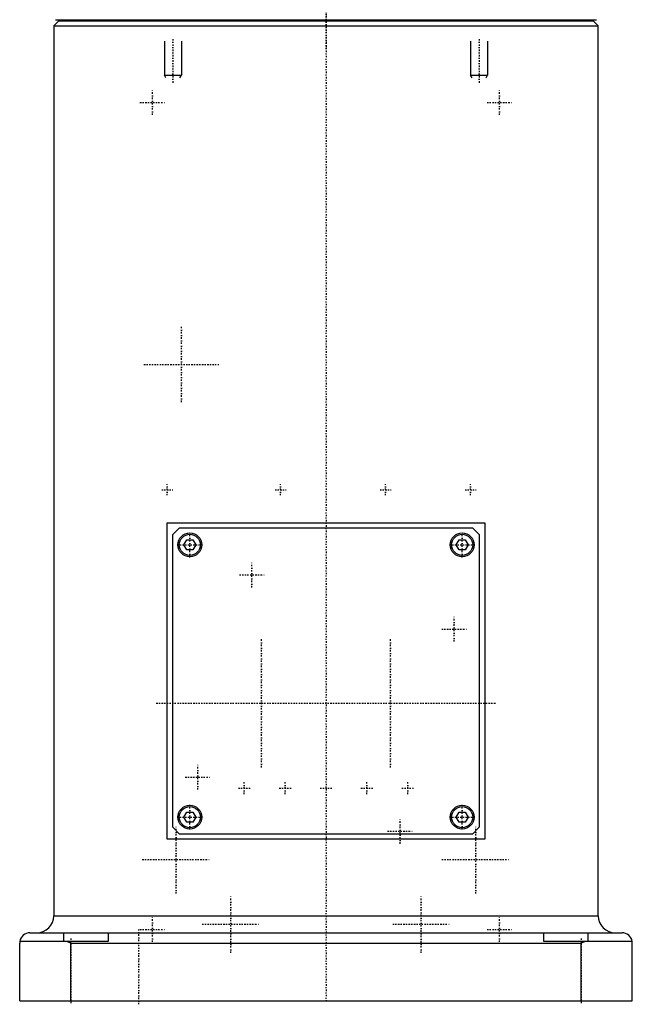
# Model space of a CAD drawing. Extents: x -90 to 90, y -1 to 703.
# Tile 1 of 6: x -90 to 90, y -1 to 288. Entities that reach past the tile are written whole.
import ezdxf

# ---------------------------------------------------------------- set-up
doc = ezdxf.new("R2010")
doc.units = 0
doc.linetypes.add('CENTER', pattern=[1.5, 0.45, -0.5, 0.05, -0.5])
for name, color, linetype in [('AM_0', 7, 'CONTINUOUS'), ('AM_10', 7, 'CONTINUOUS'), ('AM_7', 7, 'CENTER')]:
    doc.layers.add(name, color=color, linetype=linetype)

msp = doc.modelspace()

# ---------------------------------------------------------------- linework, layer by layer
at = {"layer": 'AM_0', "color": 7, "linetype": 'CONTINUOUS'}
for p, q in [((-78.5, 288), (-80, 286.5)), ((-80, 286.5), (-80, 25)), ((-80, 286.5), (80, 286.5)), ((-79.5, 288.3), (79.5, 288.3)), ((-78.5, 288), (78.5, 288)), ((-75, 288.3), (-75, 288)), ((75, 288), (75, 288.3)), ((80, 286.5), (78.5, 288)), ((80, 25), (80, 286.5)), ((-46.64, 47.5), (-46.64, 140.5)), ((-46.64, 140.5), (46.64, 140.5)), ((-45, 137), (-43, 139)), ((-43, 139), (43, 139)), ((43, 139), (45, 137)), ((46.64, 140.5), (46.64, 47.5)), ((-45, 51), (-45, 137)), ((45, 137), (45, 51)), ((-41.73, 134), (-40.87, 135.5)), ((-40.87, 132.5), (-41.73, 134)), ((-40.87, 135.5), (-39.13, 135.5)), ((-39.13, 135.5), (-38.27, 134)), ((-38.27, 134), (-39.13, 132.5)), ((38.27, 134), (39.13, 135.5)), ((39.13, 132.5), (38.27, 134)), ((39.13, 135.5), (40.87, 135.5)), ((40.87, 135.5), (41.73, 134)), ((41.73, 134), (40.87, 132.5)), ((-39.13, 132.5), (-40.87, 132.5)), ((40.87, 132.5), (39.13, 132.5)), ((-41.73, 54), (-40.87, 55.5)), ((-40.87, 55.5), (-39.13, 55.5)), ((-39.13, 55.5), (-38.27, 54)), ((38.27, 54), (39.13, 55.5)), ((39.13, 55.5), (40.87, 55.5)), ((40.87, 55.5), (41.73, 54)), ((-40.87, 52.5), (-41.73, 54)), ((-39.13, 52.5), (-40.87, 52.5)), ((-38.27, 54), (-39.13, 52.5)), ((39.13, 52.5), (38.27, 54)), ((40.87, 52.5), (39.13, 52.5)), ((41.73, 54), (40.87, 52.5)), ((-43, 49), (-45, 51)), ((45, 51), (43, 49)), ((46.64, 47.5), (-46.64, 47.5)), ((43, 49), (-43, 49)), ((-80, 25), (80, 25)), ((-64, 17.5), (-89.96, 17.5)), ((-87, 20), (87, 20)), ((-77, 17.5), (-77, 20)), ((-75, 17), (-76.12, 17.5)), ((-64, 20), (-64, 17.5)), ((64, 17.5), (64, 20)), ((89.96, 17.5), (64, 17.5)), ((76.12, 17.5), (75, 17)), ((77, 17.5), (77, 20)), ((-90, 0), (-90, 17)), ((-75, 0), (-75, 17)), ((-75, 17), (75, 17)), ((75, 0), (75, 17)), ((90, 0), (90, 17)), ((-90, 0), (90, 0))]:
    msp.add_line(p, q, dxfattribs=at)
for points in [[(-89.96, 17.5, 0), (-89.97, 17.42, 0), (-89.99, 17.25, 0), (-90, 17.08, 0), (-90, 17, 0)], [(90, 17, 0), (90, 17.08, 0), (89.99, 17.25, 0), (89.97, 17.42, 0), (89.96, 17.5, 0)]]:
    msp.add_polyline3d(points, dxfattribs=at)
for centre, radius in [((-40, 134), 3.5), ((-40, 134), 3.1), ((40, 134), 3.5), ((40, 134), 3.1), ((-40, 54), 3.5), ((-40, 54), 3.1), ((40, 54), 3.5), ((40, 54), 3.1)]:
    msp.add_circle(centre, radius, dxfattribs=at)
for centre, radius, start, end in [((-85, 25), 5, 270, 0), ((85, 25), 5, 180, 270), ((-87, 17), 3, 90, 170.4059), ((87, 17), 3, 9.5941, 90)]:
    msp.add_arc(centre, radius, start, end, dxfattribs=at)
at = {"layer": 'AM_10', "color": 7, "linetype": 'CONTINUOUS'}
for p, q in [((-47.5, 282), (-47.5, 272)), ((-42.5, 282), (-42.5, 272)), ((42.5, 282), (42.5, 272)), ((47.5, 282), (47.5, 272)), ((-47.07, 271.25), (-47.5, 272)), ((-47.5, 272), (-42.5, 272)), ((-42.93, 271.25), (-42.5, 272)), ((42.93, 271.25), (42.5, 272)), ((42.5, 272), (47.5, 272)), ((47.07, 271.25), (47.5, 272))]:
    msp.add_line(p, q, dxfattribs=at)
at = {"layer": 'AM_7', "color": 4, "linetype": 'CENTER'}
for p, q in [((0, 703.25), (0, 279.75)), ((0, 336.6), (0, -0.65)), ((-45, 282.6), (-45, 269.4)), ((45, 282.6), (45, 269.4)), ((-51, 260.32), (-51, 267.68)), ((51, 260.32), (51, 267.68)), ((-54.67, 264), (-47.33, 264)), ((47.33, 264), (54.67, 264)), ((-42.5, 175.97), (-42.5, 198.03)), ((-53.52, 187), (-31.48, 187)), ((-46.65, 148.57), (-46.65, 151.83)), ((-13.35, 148.57), (-13.35, 151.83)), ((17.5, 148.57), (17.5, 151.83)), ((42.5, 148.57), (42.5, 151.83)), ((-48.28, 150.2), (-45.02, 150.2)), ((-14.98, 150.2), (-11.72, 150.2)), ((15.87, 150.2), (19.13, 150.2)), ((40.87, 150.2), (44.13, 150.2)), ((-40, 130.32), (-40, 137.68)), ((40, 130.32), (40, 137.68)), ((-43.67, 134), (-36.33, 134)), ((36.33, 134), (43.67, 134)), ((-21.75, 121.5), (-21.75, 128.85)), ((-25.43, 125.17), (-18.08, 125.17)), ((37.67, 105.58), (37.67, 112.92)), ((34, 109.25), (41.35, 109.25)), ((-19, 68.6), (-19, 106.4)), ((19, 68.6), (19, 106.4)), ((-49.88, 87.5), (49.88, 87.5)), ((-37.67, 62.08), (-37.67, 69.42)), ((-41.35, 65.75), (-34, 65.75)), ((-24, 60.77), (-24, 64.23)), ((-12, 60.77), (-12, 64.23)), ((12, 60.77), (12, 64.23)), ((24, 60.77), (24, 64.23)), ((-25.73, 62.5), (-22.27, 62.5)), ((-13.73, 62.5), (-10.27, 62.5)), ((-1.73, 62.5), (1.73, 62.5)), ((10.27, 62.5), (13.73, 62.5)), ((22.27, 62.5), (25.73, 62.5)), ((-40, 50.33), (-40, 57.67)), ((40, 50.33), (40, 57.67)), ((-43.67, 54), (-36.33, 54)), ((21.75, 46.15), (21.75, 53.5)), ((36.33, 54), (43.67, 54)), ((-44, 31.52), (-44, 51.48)), ((18.07, 49.83), (25.42, 49.83)), ((44, 31.52), (44, 51.48)), ((-53.98, 41.5), (-34.02, 41.5)), ((34.02, 41.5), (53.98, 41.5)), ((-28, 14.1), (-28, 30.9)), ((28, 14.1), (28, 30.9)), ((-51, 17.33), (-51, 24.67)), ((51, 17.33), (51, 24.67)), ((-55, -1), (-55, 21)), ((-54.67, 21), (-47.33, 21)), ((-36.4, 22.5), (-19.6, 22.5)), ((19.6, 22.5), (36.4, 22.5)), ((47.33, 21), (54.67, 21)), ((-75, 18.38), (-75, -0.88)), ((75, 18.38), (75, -0.88))]:
    msp.add_line(p, q, dxfattribs=at)

doc.saveas('drawing.dxf')
